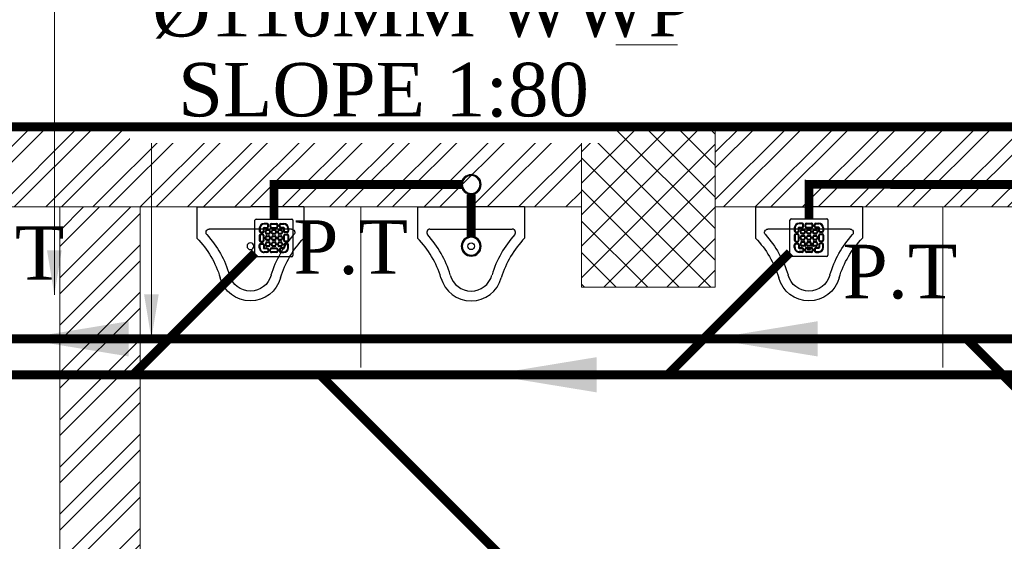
# Model space of a CAD drawing. Header units: inches. Extents: x 119662 to 158499, y 12149 to 20675.
# Tile 60 of 97: x 122229 to 122340, y 19622 to 19681. Entities that reach past the tile are written whole.
import ezdxf

# ---------------------------------------------------------------- set-up
doc = ezdxf.new("R2010")
doc.units = ezdxf.units.IN
doc.header["$MEASUREMENT"] = 0
for name, color, linetype, lineweight in [('00-GRIDTEXT', 1, 'Continuous', 13), ('FLOOR RAISE', 4, 'Continuous', 5), ('KIT TEXT.', 5, 'Continuous', 5), ('PD_BRICK WALL_115', 134, 'Continuous', 30), ('PD_COLUMN', 2, 'Continuous', 60), ('PD_FIXTURE', 21, 'Continuous', 25), ('PD_HATCH', 45, 'Continuous', 9), ('PP- 75DIA Soil Waste Sewer pipe', 90, 'Continuous', 9), ('PP-Soil Pipe', 1, 'Continuous', 25), ('PP-TEXT', 7, 'Continuous', 40)]:
    doc.layers.add(name, color=color, linetype=linetype, lineweight=lineweight)
doc.styles.add('Arial', font='GOTHIC.TTF')
doc.styles.add('ISO', font='isocp.shx', dxfattribs={"height": 250})
doc.styles.get("Standard").update_dxf_attribs({"font": 'times.ttf', "height": 4})
doc.styles.add('TIMES NEW ROMAN', font='times.ttf', dxfattribs={"height": 4})
doc.dimstyles.new('ISO-10', dxfattribs={"dimtxt": 6, "dimasz": 0.5, "dimexe": 1.25, "dimexo": 0.625, "dimtad": 1, "dimtoh": 1, "dimdec": 1, "dimlunit": 4, "dimtxsty": 'Standard', "dimblk": 'ARCHTICK', "dimcen": 2.5, "dimclrt": 3, "dimadec": 0, "dimazin": 0, "dimtfac": 1, "dimtdec": 1, "dimtmove": 1, "dimatfit": 3, "dimfxl": 1, "dimarcsym": 0})
doc.dimstyles.new('PP-DIM', dxfattribs={"dimtxt": 4, "dimasz": 1, "dimexe": 1, "dimexo": 1, "dimgap": 0.09, "dimtad": 0, "dimdec": 1, "dimzin": 0, "dimdsep": 46, "dimlunit": 4, "dimtxsty": 'TIMES NEW ROMAN', "dimblk": 'ARCHTICK', "dimcen": 0.09, "dimdle": 1, "dimclrd": 256, "dimclre": 256, "dimclrt": 256, "dimadec": 0, "dimazin": 0, "dimtfac": 1, "dimtdec": 4, "dimtofl": 0, "dimtmove": 1, "dimatfit": 3, "dimfxl": 1, "dimtolj": 1, "dimtzin": 0, "dimlwd": -1, "dimlwe": -1, "dimarcsym": 0})

# ---------------------------------------------------------------- blocks, each defined once
blk = doc.blocks.new('A$C6E471120')
at = {"layer": 'KIT TEXT.', "color": 251, "insert": (-5067.8, -328.1, 488.6), "char_height": 60.175, "width": 1050.284, "attachment_point": 7, "style": 'ISO'}
blk.add_mtext('\\pi300.49;{\\Fromans|c0;\\W0.8;WORK TABLE}', dxfattribs=at)
blk = doc.blocks.new('A$C33087201')
at = {"color": 8}
for p, q in [((0, 289.6), (165, 289.6)), ((0, 289.6), (0, 193.2)), ((330, 289.6), (165, 289.6)), ((330, 289.6), (330, 193.2)), ((38.1, 220.9), (291.9, 220.9))]:
    blk.add_line(p, q, dxfattribs=at)
blk.add_circle((165, 168.2), 10.4, dxfattribs=at)
for centre, radius, start, end in [((38.1, 210.9), 10, 90, 221.8242), ((291.9, 210.9), 10, 318.1758, 90), ((-215.7, -16.2), 300.6, 16.9059, 44.1446), ((-215.7, -16.2), 330.6, 16.9059, 41.8242), ((545.7, -16.2), 330.6, 138.1758, 163.0941), ((545.7, -16.2), 300.6, 135.8554, 163.0941), ((164.8, 96.2), 96.2, 195.0681, 270.0943), ((164.8, 96.2), 66.2, 195.0681, 270.0943), ((165.2, 96.2), 66.2, 269.9057, 344.9319), ((165.2, 96.2), 96.2, 269.9057, 344.9319)]:
    blk.add_arc(centre, radius, start, end, dxfattribs=at)
blk = doc.blocks.new('FIRST FLOOR')
at = {"layer": 'PD_HATCH', "lineweight": 5}
h = blk.add_hatch(dxfattribs=at)
h.set_pattern_fill('ANSI32', color=251, scale=10)
h.set_pattern_definition([(45, (138679.5072, 18754.504), (-2.65165, 2.65165), []), (45, (138681.275, 18754.504), (-2.65165, 2.65165), [])])
h.paths.add_polyline_path([(138682.66, 18797.25), (138673.66, 18797.25), (138673.66, 18715.75), (138682.66, 18715.75)])
h.paths.add_polyline_path([(139044.16, 18649.75), (138874.66, 18649.75), (138874.66, 18640.75), (139044.16, 18640.75)])
h.paths.add_polyline_path([(139228.66, 18649.75), (139059.16, 18649.75), (139059.16, 18640.75), (139228.66, 18640.75)])
h.paths.add_polyline_path([(138682.66, 19513.75), (138673.66, 19513.75), (138673.66, 19432.25), (138682.66, 19432.25)])
h.paths.add_polyline_path([(138682.66, 19417.25), (138673.66, 19417.25), (138673.66, 19277.25), (138682.66, 19277.25)])
h.paths.add_polyline_path([(138682.66, 19262.25), (138673.66, 19262.25), (138673.66, 19122.25), (138682.66, 19122.25)])
h.paths.add_polyline_path([(138682.66, 19107.25), (138673.66, 19107.25), (138673.66, 18967.25), (138682.66, 18967.25)])
h.paths.add_polyline_path([(138682.66, 18952.25), (138673.66, 18952.25), (138673.66, 18812.25), (138682.66, 18812.25)])
h.paths.add_polyline_path([(139774.66, 19588.75), (139608.16, 19588.75), (139608.16, 19579.75), (139774.66, 19579.75)])
h.paths.add_polyline_path([(139593.16, 19588.75), (139428.16, 19588.75), (139428.16, 19579.75), (139593.16, 19579.75)])
h.paths.add_polyline_path([(139413.16, 19588.75), (139243.66, 19588.75), (139243.66, 19579.75), (139413.16, 19579.75)])
h.paths.add_polyline_path([(139228.66, 19588.75), (139059.16, 19588.75), (139059.16, 19579.75), (139228.66, 19579.75)])
h.paths.add_polyline_path([(138859.66, 19588.75), (138748.66, 19588.75), (138748.66, 19579.75), (138859.66, 19579.75)])
h.paths.add_polyline_path([(138733.66, 19588.75), (138673.66, 19588.75), (138673.66, 19528.75), (138682.66, 19528.75), (138682.66, 19579.75), (138733.66, 19579.75)])
h.paths.add_polyline_path([(138682.66, 18700.75), (138673.66, 18700.75), (138673.66, 18640.75), (138733.66, 18640.75), (138733.66, 18649.75), (138682.66, 18649.75)])
h.paths.add_polyline_path([(138859.66, 18649.75), (138748.66, 18649.75), (138748.66, 18640.75), (138859.66, 18640.75)])
h.paths.add_polyline_path([(139268.41, 18649.75), (139243.66, 18649.75), (139243.66, 18640.75), (139268.41, 18640.75)])
h.paths.add_polyline_path([(139413.16, 18649.75), (139388.41, 18649.75), (139388.41, 18640.75), (139413.16, 18640.75)])
h.paths.add_polyline_path([(139450.66, 18649.75), (139428.16, 18649.75), (139428.16, 18640.75), (139450.66, 18640.75)])
h.paths.add_polyline_path([(139593.16, 18649.75), (139570.66, 18649.75), (139570.66, 18640.75), (139593.16, 18640.75)])
h.paths.add_polyline_path([(139630.66, 18649.75), (139608.16, 18649.75), (139608.16, 18640.75), (139630.66, 18640.75)])
h.paths.add_polyline_path([(139774.66, 18649.75), (139750.66, 18649.75), (139750.66, 18640.75), (139774.66, 18640.75)])
h.paths.add_polyline_path([(139789.66, 18658.75), (139780.66, 18658.75)])
h.paths.add_polyline_path([(139789.66, 18797.25), (139780.66, 18797.25), (139780.66, 18658.75), (139789.66, 18658.75)])
h.paths.add_polyline_path([(139789.66, 18952.25), (139780.66, 18952.25), (139780.66, 18812.25), (139789.66, 18812.25)])
h.paths.add_polyline_path([(139789.66, 19262.25), (139780.66, 19262.25), (139780.66, 18967.25), (139789.66, 18967.25)])
h.paths.add_polyline_path([(139789.66, 19570.75), (139780.66, 19570.75), (139780.66, 19432.25), (139789.66, 19432.25)])
h.paths.add_polyline_path([(139771.66, 19429.25), (139666.66, 19429.25), (139666.66, 19420.25), (139771.66, 19420.25)])
h.paths.add_polyline_path([(139666.66, 19417.25), (139657.66, 19417.25), (139657.66, 19339.25), (139666.66, 19339.25)])
h.paths.add_polyline_path([(139657.66, 19429.25), (139585.66, 19429.25), (139585.66, 19420.25), (139657.66, 19420.25)])
h.paths.add_polyline_path([(139585.66, 19417.25), (139576.66, 19417.25), (139576.66, 19339.25), (139585.66, 19339.25)])
h.paths.add_polyline_path([(139576.66, 19429.25), (139495.66, 19429.25), (139495.66, 19327.25), (139522.66, 19327.25), (139522.66, 19336.25), (139504.66, 19336.25), (139504.66, 19420.25), (139576.66, 19420.25)])
h.paths.add_polyline_path([(139576.66, 19336.25), (139558.66, 19336.25), (139558.66, 19327.25), (139576.66, 19327.25)], flags=17)
h.paths.add_polyline_path([(139603.66, 19336.25), (139585.66, 19336.25), (139585.66, 19327.25), (139603.66, 19327.25)])
h.paths.add_polyline_path([(139657.66, 19336.25), (139639.66, 19336.25), (139639.66, 19327.25), (139657.66, 19327.25)])
h.paths.add_polyline_path([(139666.66, 19327.25), (139657.66, 19327.25), (139657.66, 19264.25), (139666.66, 19264.25)])
h.paths.add_polyline_path([(139789.66, 19278.25), (139780.66, 19278.25), (139780.66, 19277.25), (139789.66, 19277.25)])
h.paths.add_polyline_path([(139789.66, 19417.25), (139780.66, 19417.25), (139780.66, 19398.25), (139789.66, 19398.25)])
h.paths.add_polyline_path([(138911.41, 19579.75), (138911.41, 19588.75), (138874.66, 19588.75), (138874.66, 19579.75)])
h.paths.add_polyline_path([(139007.41, 19588.75), (139007.41, 19579.75), (139044.16, 19579.75), (139044.16, 19588.75)])
h = blk.add_hatch(dxfattribs=at)
h.set_pattern_fill('ANSI37', color=251, scale=20)
h.set_pattern_definition([(45, (284116.9407, 45358.2446), (-1.767766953, 1.767766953), []), (135, (284116.9407, 45358.2446), (-1.767766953, -1.767766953), [])])
h.paths.add_polyline_path([(139608.16, 19588.75), (139593.16, 19588.75), (139593.16, 19570.75), (139608.16, 19570.75)])
h = blk.add_hatch(dxfattribs=at)
h.set_pattern_fill('ANSI32', color=251, scale=10)
h.set_pattern_definition([(45, (165803.1266, 37468.1404), (-2.65165043, 2.65165043), []), (45, (165804.8943, 37468.1404), (-2.65165043, 2.65165043), [])])
h.paths.add_polyline_path([(139264.66, 19579.75), (139258.66, 19579.75), (139258.66, 19543.75), (139264.66, 19543.75)])
h.paths.add_polyline_path([(139264.66, 19543.75), (139258.66, 19543.75), (139258.66, 19507.75), (139264.66, 19507.75)])
h.paths.add_polyline_path([(139258.66, 19507.75), (139258.66, 19471.75), (139264.66, 19471.75), (139264.66, 19507.75)])
h.paths.add_polyline_path([(139264.66, 19471.75), (139258.66, 19471.75), (139258.66, 19435.75), (139264.66, 19435.75)])
h.paths.add_polyline_path([(139264.66, 19435.75), (139258.66, 19435.75), (139258.66, 19399.75), (139264.66, 19399.75)])
h.paths.add_polyline_path([(139264.66, 19399.75), (139258.66, 19399.75), (139258.66, 19363.75), (139264.66, 19363.75)])
h.paths.add_polyline_path([(139543.66, 19579.75), (139534.66, 19579.75), (139534.66, 19490.25), (139530.16, 19490.25), (139530.16, 19485.75), (139534.66, 19485.75), (139534.66, 19475.75), (139543.66, 19475.75)])
h.paths.add_polyline_path([(139462.66, 19579.75), (139458.16, 19579.75), (139458.16, 19490.25), (139453.66, 19490.25), (139453.66, 19485.75), (139488.16, 19485.75), (139488.16, 19490.25), (139462.66, 19490.25)])
h.paths.add_polyline_path([(139458.16, 19561.75), (139455.16, 19561.75), (139455.16, 19557.25), (139458.16, 19557.25)], flags=17)
h.paths.add_polyline_path([(139431.16, 19561.75), (139428.16, 19561.75), (139428.16, 19570.75), (139423.66, 19570.75), (139423.66, 19561.75), (139413.16, 19561.75), (139413.16, 19557.25), (139431.16, 19557.25)])
h.paths.add_polyline_path([(139377.16, 19579.75), (139372.66, 19579.75), (139372.66, 19563.75), (139372.66, 19557.25), (139377.16, 19557.25), (139377.16, 19561.75)])
h.paths.add_polyline_path([(139668.16, 19579.75), (139663.66, 19579.75), (139663.66, 19561.75), (139668.16, 19561.75)])
at = {"layer": 'PD_BRICK WALL_115', "color": 251, "lineweight": 5}
for p, q in [((139789.66, 19588.75), (139007.41, 19588.75)), ((139593.16, 19579.75), (139428.16, 19579.75)), ((139534.66, 19490.25), (139534.66, 19579.75)), ((139774.66, 19579.75), (139608.15, 19579.75))]:
    blk.add_line(p, q, dxfattribs=at)
blk.add_lwpolyline([(139534.66, 19475.75), (139543.66, 19475.75), (139543.66, 19579.75)], dxfattribs=at)
at = {"layer": 'PD_COLUMN', "color": 251, "lineweight": 5}
blk.add_lwpolyline([(139608.16, 19570.75), (139593.16, 19570.75), (139593.16, 19588.75), (139608.16, 19588.75)], close=True, dxfattribs=at)
at = {"layer": 'PD_FIXTURE', "color": 251, "lineweight": 5, "ltscale": 12}
for p, q in [((139568.41, 19561.75), (139568.41, 19579.75)), ((139633.66, 19579.75), (139633.66, 19561.75))]:
    blk.add_line(p, q, dxfattribs=at)
at = {"layer": '00-GRIDTEXT', "color": 8, "xscale": 0.03937007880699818, "yscale": 0.03937007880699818, "zscale": 0.03937007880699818}
blk.add_blockref('A$C6E471120', (139249.66, 19579.75), dxfattribs=at)
at = {"layer": 'PD_FIXTURE', "color": 251, "ltscale": 12, "yscale": 0.03636363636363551, "zscale": 0.03636363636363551}
for p, xscale in [((139562.03, 19569.22), -0.03636363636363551), ((139574.78, 19569.22), 0.03636363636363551), ((139624.66, 19569.22), -0.03636363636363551)]:
    blk.add_blockref('A$C33087201', p, dxfattribs=dict(at, xscale=xscale))
blk = doc.blocks.new('PP-GRATING')
at = {"linetype": 'Continuous'}
for p, q in [((-53.1, -49.4), (-53.1, 49.4)), ((-49.7, 52.9), (49.7, 52.9)), ((-27.6, 40.7), (-27.6, 38.6)), ((-19.6, 40.7), (-27.6, 40.7)), ((-19.6, 38.6), (-27.6, 38.6)), ((-27.6, 29.6), (-27.6, 27.5)), ((-27.6, 29.6), (-19.6, 29.6)), ((-27.6, 27.5), (-19.6, 27.5)), ((-19.6, 38.6), (-19.6, 40.7)), ((-19.6, 27.5), (-19.6, 29.6)), ((-17.3, 31.8), (-17.3, 36.4)), ((-15.3, 36.4), (-17.3, 36.4)), ((-17.3, 31.8), (-15.3, 31.8)), ((-15.3, 31.8), (-15.3, 36.4)), ((-11.4, 36.4), (-11.4, 31.8)), ((-9.4, 36.4), (-11.4, 36.4)), ((-11.4, 31.8), (-9.4, 31.8)), ((-9.4, 36.4), (-9.4, 31.8)), ((-7.1, 38.6), (-7.1, 40.7)), ((-7.1, 40.7), (6.5, 40.7)), ((-7.1, 38.6), (6.5, 38.6)), ((-7.1, 29.6), (6.5, 29.6)), ((-7.1, 29.6), (-7.1, 27.5)), ((-7.1, 27.5), (6.5, 27.5)), ((6.5, 40.7), (6.5, 38.6)), ((6.5, 29.6), (6.5, 27.5)), ((8.8, 31.8), (8.8, 36.4)), ((10.9, 36.4), (8.8, 36.4)), ((8.8, 31.8), (10.9, 31.8)), ((10.9, 31.8), (10.9, 36.4)), ((14.7, 31.8), (14.7, 36.4)), ((14.7, 36.4), (16.8, 36.4)), ((16.8, 31.8), (14.7, 31.8)), ((16.8, 31.8), (16.8, 36.4)), ((19, 40.7), (27, 40.7)), ((19, 38.6), (19, 40.7)), ((19, 38.6), (27, 38.6)), ((27, 29.6), (19, 29.6)), ((19, 27.5), (19, 29.6)), ((27, 27.5), (19, 27.5)), ((27, 40.7), (27, 38.6)), ((27, 29.6), (27, 27.5)), ((52.6, 50), (52.6, -48.9)), ((-38.9, 27.3), (-41, 27.3)), ((-41, 27.3), (-41, 19.3)), ((-38.9, 19.3), (-41, 19.3)), ((-41, 6.8), (-41, -6.8)), ((-38.9, 6.8), (-41, 6.8)), ((-38.9, 27.3), (-38.9, 19.3)), ((-38.9, 6.8), (-38.9, -6.8)), ((-36.7, 17), (-32.1, 17)), ((-36.7, 17), (-36.7, 15)), ((-36.7, 15), (-32.1, 15)), ((-32.1, 11.1), (-36.7, 11.1)), ((-36.7, 11.1), (-36.7, 9.1)), ((-32.1, 9.1), (-36.7, 9.1)), ((-32.1, 9.1), (-32.1, 11.1)), ((-29.8, 19.3), (-29.8, 27.3)), ((-27.8, 27.3), (-29.8, 27.3)), ((-29.8, 19.3), (-27.8, 19.3)), ((-29.8, -6.8), (-29.8, 6.8)), ((-29.8, 6.8), (-27.8, 6.8)), ((-27.8, 19.3), (-27.8, 27.3)), ((-27.8, -6.8), (-27.8, 6.8)), ((-23.9, 14.8), (-23.9, 19.3)), ((-21.9, 19.3), (-23.9, 19.3)), ((-21.9, 14.8), (-23.9, 14.8)), ((-23.9, -2.3), (-23.9, 2.3)), ((-21.9, 2.3), (-23.9, 2.3)), ((-21.9, 14.8), (-21.9, 19.3)), ((-21.9, -2.3), (-21.9, 2.3)), ((-19.6, 23.6), (-15.1, 23.6)), ((-19.6, 21.6), (-19.6, 23.6)), ((-19.6, 21.6), (-15.1, 21.6)), ((-15.1, 12.5), (-19.6, 12.5)), ((-19.6, 12.5), (-19.6, 10.5)), ((-15.1, 10.5), (-19.6, 10.5)), ((-19.6, 6.6), (-15.1, 6.6)), ((-19.6, 4.5), (-19.6, 6.6)), ((-19.6, 4.5), (-15.1, 4.5)), ((-15.1, 23.6), (-15.1, 21.6)), ((-15.1, 12.5), (-15.1, 10.5)), ((-15.1, 6.6), (-15.1, 4.5)), ((-12.8, 19.3), (-12.8, 14.8)), ((-10.7, 19.3), (-12.8, 19.3)), ((-12.8, 14.8), (-10.7, 14.8)), ((-12.8, 2.3), (-12.8, -2.3)), ((-10.7, 2.3), (-12.8, 2.3)), ((-10.7, 19.3), (-10.7, 14.8)), ((-10.7, 2.3), (-10.7, -2.3)), ((-6.9, 14.8), (-6.9, 19.3)), ((-4.8, 19.3), (-6.9, 19.3)), ((-4.8, 14.8), (-6.9, 14.8)), ((-6.9, -2.3), (-6.9, 2.3)), ((-4.8, 2.3), (-6.9, 2.3)), ((-4.8, 14.8), (-4.8, 19.3)), ((-4.8, -2.3), (-4.8, 2.3)), ((-2.6, 23.6), (2, 23.6)), ((-2.6, 21.6), (-2.6, 23.6)), ((-2.6, 21.6), (2, 21.6)), ((2, 12.5), (-2.6, 12.5)), ((-2.6, 12.5), (-2.6, 10.5)), ((2, 10.5), (-2.6, 10.5)), ((-2.6, 6.6), (2, 6.6)), ((-2.6, 4.5), (-2.6, 6.6)), ((-2.6, 4.5), (2, 4.5)), ((2, 23.6), (2, 21.6)), ((2, 12.5), (2, 10.5)), ((2, 6.6), (2, 4.5)), ((4.3, 19.3), (4.3, 14.8)), ((6.3, 19.3), (4.3, 19.3)), ((4.3, 14.8), (6.3, 14.8)), ((4.3, 2.3), (4.3, -2.3)), ((6.3, 2.3), (4.3, 2.3)), ((6.3, 19.3), (6.3, 14.8)), ((6.3, 2.3), (6.3, -2.3)), ((10.2, 14.8), (10.2, 19.3)), ((12.2, 19.3), (10.2, 19.3)), ((12.2, 14.8), (10.2, 14.8)), ((10.2, -2.3), (10.2, 2.3)), ((12.2, 2.3), (10.2, 2.3)), ((12.2, 14.8), (12.2, 19.3)), ((12.2, -2.3), (12.2, 2.3)), ((14.5, 23.6), (19, 23.6)), ((14.5, 21.6), (14.5, 23.6)), ((14.5, 21.6), (19, 21.6)), ((19, 12.5), (14.5, 12.5)), ((14.5, 12.5), (14.5, 10.5)), ((19, 10.5), (14.5, 10.5)), ((14.5, 6.6), (19, 6.6)), ((14.5, 4.5), (14.5, 6.6)), ((14.5, 4.5), (19, 4.5)), ((19, 23.6), (19, 21.6)), ((19, 12.5), (19, 10.5)), ((19, 6.6), (19, 4.5)), ((21.3, 19.3), (21.3, 14.8)), ((23.4, 19.3), (21.3, 19.3)), ((21.3, 14.8), (23.4, 14.8)), ((21.3, 2.3), (21.3, -2.3)), ((23.4, 2.3), (21.3, 2.3)), ((23.4, 19.3), (23.4, 14.8)), ((23.4, 2.3), (23.4, -2.3)), ((27.2, 19.3), (27.2, 27.3)), ((27.2, 27.3), (29.3, 27.3)), ((29.3, 19.3), (27.2, 19.3)), ((27.2, -6.8), (27.2, 6.8)), ((29.3, 6.8), (27.2, 6.8)), ((29.3, 19.3), (29.3, 27.3)), ((29.3, -6.8), (29.3, 6.8)), ((36.1, 17), (31.5, 17)), ((36.1, 15), (31.5, 15)), ((31.5, 11.1), (36.1, 11.1)), ((31.5, 9.1), (31.5, 11.1)), ((31.5, 9.1), (36.1, 9.1)), ((36.1, 17), (36.1, 15)), ((36.1, 11.1), (36.1, 9.1)), ((38.4, 27.3), (38.4, 19.3)), ((38.4, 27.3), (40.4, 27.3)), ((38.4, 19.3), (40.4, 19.3)), ((38.4, 6.8), (38.4, -6.8)), ((38.4, 6.8), (40.4, 6.8)), ((40.4, 27.3), (40.4, 19.3)), ((40.4, 6.8), (40.4, -6.8)), ((-41, -6.8), (-38.9, -6.8)), ((-41, -27.3), (-41, -19.3)), ((-38.9, -19.3), (-41, -19.3)), ((-38.9, -27.3), (-41, -27.3)), ((-38.9, -27.3), (-38.9, -19.3)), ((-36.7, -9.1), (-32.1, -9.1)), ((-36.7, -9.1), (-36.7, -11.1)), ((-36.7, -11.1), (-32.1, -11.1)), ((-36.7, -17), (-36.7, -15)), ((-36.7, -15), (-32.1, -15)), ((-36.7, -17), (-32.1, -17)), ((-32.1, -9.1), (-32.1, -11.1)), ((-29.8, -6.8), (-27.8, -6.8)), ((-29.8, -19.3), (-27.8, -19.3)), ((-29.8, -19.3), (-29.8, -27.3)), ((-27.8, -27.3), (-29.8, -27.3)), ((-27.8, -19.3), (-27.8, -27.3)), ((-21.9, -2.3), (-23.9, -2.3)), ((-23.9, -19.3), (-23.9, -14.8)), ((-21.9, -14.8), (-23.9, -14.8)), ((-21.9, -19.3), (-23.9, -19.3)), ((-21.9, -19.3), (-21.9, -14.8)), ((-15.1, -4.5), (-19.6, -4.5)), ((-19.6, -4.5), (-19.6, -6.6)), ((-15.1, -6.6), (-19.6, -6.6)), ((-19.6, -10.5), (-15.1, -10.5)), ((-19.6, -12.5), (-19.6, -10.5)), ((-19.6, -12.5), (-15.1, -12.5)), ((-15.1, -21.6), (-19.6, -21.6)), ((-19.6, -21.6), (-19.6, -23.6)), ((-15.1, -23.6), (-19.6, -23.6)), ((-15.1, -4.5), (-15.1, -6.6)), ((-15.1, -10.5), (-15.1, -12.5)), ((-15.1, -21.6), (-15.1, -23.6)), ((-12.8, -2.3), (-10.7, -2.3)), ((-12.8, -14.8), (-12.8, -19.3)), ((-10.7, -14.8), (-12.8, -14.8)), ((-12.8, -19.3), (-10.7, -19.3)), ((-10.7, -14.8), (-10.7, -19.3)), ((-4.8, -2.3), (-6.9, -2.3)), ((-6.9, -19.3), (-6.9, -14.8)), ((-4.8, -14.8), (-6.9, -14.8)), ((-4.8, -19.3), (-6.9, -19.3)), ((-4.8, -19.3), (-4.8, -14.8)), ((2, -4.5), (-2.6, -4.5)), ((-2.6, -4.5), (-2.6, -6.6)), ((2, -6.6), (-2.6, -6.6)), ((-2.6, -10.5), (2, -10.5)), ((-2.6, -12.5), (-2.6, -10.5)), ((-2.6, -12.5), (2, -12.5)), ((2, -21.6), (-2.6, -21.6)), ((-2.6, -21.6), (-2.6, -23.6)), ((2, -23.6), (-2.6, -23.6)), ((2, -4.5), (2, -6.6)), ((2, -10.5), (2, -12.5)), ((2, -21.6), (2, -23.6)), ((4.3, -2.3), (6.3, -2.3)), ((4.3, -14.8), (4.3, -19.3)), ((6.3, -14.8), (4.3, -14.8)), ((4.3, -19.3), (6.3, -19.3)), ((6.3, -14.8), (6.3, -19.3)), ((12.2, -2.3), (10.2, -2.3)), ((10.2, -19.3), (10.2, -14.8)), ((12.2, -14.8), (10.2, -14.8)), ((12.2, -19.3), (10.2, -19.3)), ((12.2, -19.3), (12.2, -14.8)), ((19, -4.5), (14.5, -4.5)), ((14.5, -4.5), (14.5, -6.6)), ((19, -6.6), (14.5, -6.6)), ((14.5, -10.5), (19, -10.5)), ((14.5, -12.5), (14.5, -10.5)), ((14.5, -12.5), (19, -12.5)), ((19, -21.6), (14.5, -21.6)), ((14.5, -21.6), (14.5, -23.6)), ((19, -23.6), (14.5, -23.6)), ((19, -4.5), (19, -6.6)), ((19, -10.5), (19, -12.5)), ((19, -21.6), (19, -23.6)), ((21.3, -2.3), (23.4, -2.3)), ((21.3, -14.8), (21.3, -19.3)), ((23.4, -14.8), (21.3, -14.8)), ((21.3, -19.3), (23.4, -19.3)), ((23.4, -14.8), (23.4, -19.3)), ((29.3, -6.8), (27.2, -6.8)), ((27.2, -19.3), (27.2, -27.3)), ((29.3, -19.3), (27.2, -19.3)), ((27.2, -27.3), (29.3, -27.3)), ((29.3, -19.3), (29.3, -27.3)), ((36.1, -9.1), (31.5, -9.1)), ((31.5, -9.1), (31.5, -11.1)), ((36.1, -11.1), (31.5, -11.1)), ((36.1, -15), (31.5, -15)), ((36.1, -17), (31.5, -17)), ((36.1, -9.1), (36.1, -11.1)), ((36.1, -17), (36.1, -15)), ((40.4, -6.8), (38.4, -6.8)), ((38.4, -19.3), (40.4, -19.3)), ((38.4, -27.3), (38.4, -19.3)), ((38.4, -27.3), (40.4, -27.3)), ((40.4, -27.3), (40.4, -19.3)), ((49.2, -52.3), (-50.3, -52.3)), ((-27.6, -27.5), (-19.6, -27.5)), ((-27.6, -29.6), (-27.6, -27.5)), ((-27.6, -29.6), (-19.6, -29.6)), ((-27.6, -40.7), (-27.6, -38.6)), ((-19.6, -38.6), (-27.6, -38.6)), ((-19.6, -40.7), (-27.6, -40.7)), ((-19.6, -27.5), (-19.6, -29.6)), ((-19.6, -38.6), (-19.6, -40.7)), ((-17.3, -31.8), (-17.3, -36.4)), ((-17.3, -31.8), (-15.3, -31.8)), ((-15.3, -36.4), (-17.3, -36.4)), ((-15.3, -31.8), (-15.3, -36.4)), ((-11.4, -36.4), (-11.4, -31.8)), ((-11.4, -31.8), (-9.4, -31.8)), ((-9.4, -36.4), (-11.4, -36.4)), ((-9.4, -36.4), (-9.4, -31.8)), ((-7.1, -27.5), (6.5, -27.5)), ((-7.1, -29.6), (-7.1, -27.5)), ((-7.1, -29.6), (6.5, -29.6)), ((6.5, -38.6), (-7.1, -38.6)), ((-7.1, -38.6), (-7.1, -40.7)), ((6.5, -40.7), (-7.1, -40.7)), ((6.5, -29.6), (6.5, -27.5)), ((6.5, -38.7), (6.5, -40.7)), ((8.8, -31.8), (8.8, -36.4)), ((8.8, -31.8), (10.9, -31.8)), ((8.8, -36.4), (10.9, -36.4)), ((10.9, -31.8), (10.9, -36.4)), ((14.7, -31.8), (14.7, -36.4)), ((16.8, -31.8), (14.7, -31.8)), ((14.7, -36.4), (16.8, -36.4)), ((16.8, -31.8), (16.8, -36.4)), ((27, -27.5), (19, -27.5)), ((19, -27.5), (19, -29.6)), ((27, -29.6), (19, -29.6)), ((19, -38.6), (19, -40.7)), ((19, -38.6), (27, -38.6)), ((19, -40.7), (27, -40.7)), ((27, -29.6), (27, -27.5)), ((27, -40.7), (27, -38.6))]:
    blk.add_line(p, q, dxfattribs=at)
for centre, radius, start, end in [((-49.7, 49.4), 3.41, 90, 180), ((-27.6, 27.3), 13.4, 90, 180), ((-27.6, 27.3), 11.4, 90, 180), ((-27.6, 27.3), 2.27, 90, 180), ((-27.6, 27.3), 0.227, 90, 180), ((-19.6, 36.4), 4.32, 360, 90), ((-19.6, 36.4), 2.27, 360, 90), ((-19.6, 31.8), 4.32, 270, 360), ((-19.6, 31.8), 2.27, 270, 360), ((-7.1, 36.4), 4.32, 90, 180), ((-7.1, 31.8), 4.32, 180, 270), ((-7.1, 36.4), 2.27, 90, 180), ((-7.1, 31.8), 2.27, 180, 270), ((6.5, 36.4), 4.32, 360, 90), ((6.5, 36.4), 2.27, 360, 90), ((6.5, 31.8), 4.32, 270, 360), ((6.5, 31.8), 2.27, 270, 360), ((19, 36.4), 4.32, 90, 180), ((19, 31.8), 4.32, 180, 270), ((19, 36.4), 2.27, 90, 180), ((19, 31.8), 2.27, 180, 270), ((27, 27.3), 13.4, 0, 90), ((27, 27.3), 11.4, 0, 90), ((27, 27.3), 2.27, 0, 90), ((27, 27.3), 0.227, 0, 90), ((49.7, 50), 2.84, 360, 90), ((-36.7, 19.3), 4.32, 180, 270), ((-36.7, 6.8), 4.32, 90, 180), ((-36.7, 19.3), 2.27, 180, 270), ((-36.7, 6.8), 2.27, 90, 180), ((-32.1, 19.3), 4.32, 270, 360), ((-32.1, 19.3), 2.27, 270, 360), ((-32.1, 6.8), 4.32, 360, 90), ((-32.1, 6.8), 2.27, 360, 90), ((-19.6, 19.3), 4.32, 90, 180), ((-19.6, 14.8), 4.32, 180, 270), ((-19.6, 2.3), 4.32, 90, 180), ((-19.6, 19.3), 2.27, 90, 180), ((-19.6, 19.3), 2.27, 90, 180), ((-19.6, 14.8), 2.27, 180, 270), ((-19.6, 2.3), 2.27, 90, 180), ((-19.6, 2.3), 2.27, 90, 180), ((-15.1, 19.3), 4.32, 360, 90), ((-15.1, 19.3), 2.27, 360, 90), ((-15.1, 14.8), 2.27, 270, 360), ((-15.1, 14.8), 4.32, 270, 0), ((-15.1, 2.3), 4.32, 360, 90), ((-15.1, 2.3), 2.27, 360, 90), ((-2.6, 19.3), 4.32, 90, 180), ((-2.6, 14.8), 4.32, 180, 270), ((-2.6, 2.3), 4.32, 90, 180), ((-2.6, 19.3), 2.27, 90, 180), ((-2.6, 19.3), 2.27, 90, 180), ((-2.6, 14.8), 2.27, 180, 270), ((-2.6, 2.3), 2.27, 90, 180), ((-2.6, 2.3), 2.27, 90, 180), ((2, 19.3), 4.32, 360, 90), ((2, 19.3), 2.27, 360, 90), ((2, 14.8), 2.27, 270, 0), ((2, 14.8), 4.32, 270, 0), ((2, 2.3), 4.32, 360, 90), ((2, 2.3), 2.27, 360, 90), ((14.5, 19.3), 4.32, 90, 180), ((14.5, 14.8), 4.32, 180, 270), ((14.5, 2.3), 4.32, 90, 180), ((14.5, 19.3), 2.27, 90, 180), ((14.5, 14.8), 2.27, 180, 270), ((14.5, 2.3), 2.27, 90, 180), ((14.5, 2.3), 2.27, 90, 180), ((19, 19.3), 4.32, 360, 90), ((19, 19.3), 2.27, 360, 90), ((19, 14.8), 2.27, 270, 0), ((19, 14.8), 4.32, 270, 0), ((19, 2.3), 4.32, 360, 90), ((19, 2.3), 2.27, 360, 90), ((31.5, 19.3), 4.32, 180, 270), ((31.5, 6.8), 4.32, 90, 180), ((31.5, 19.3), 2.27, 180, 270), ((31.5, 6.8), 2.27, 90, 180), ((36.1, 19.3), 2.27, 270, 0), ((36.1, 19.3), 4.32, 270, 0), ((36.1, 6.8), 4.32, 360, 90), ((36.1, 6.8), 2.27, 360, 90), ((-36.7, -6.8), 4.32, 180, 270), ((-36.7, -19.3), 4.32, 90, 180), ((-27.6, -27.3), 13.4, 180, 270), ((-36.7, -6.8), 2.27, 180, 270), ((-36.7, -19.3), 2.27, 90, 180), ((-27.6, -27.3), 11.4, 180, 270), ((-32.1, -6.8), 4.32, 270, 360), ((-32.1, -6.8), 2.27, 270, 360), ((-32.1, -19.3), 4.32, 360, 90), ((-32.1, -19.3), 2.27, 360, 90), ((-27.6, -27.3), 2.27, 180, 270), ((-27.6, -27.3), 0.227, 180, 270), ((-19.6, -2.3), 4.32, 180, 270), ((-19.6, -14.8), 4.32, 90, 180), ((-19.6, -19.3), 4.32, 180, 270), ((-19.6, -2.3), 2.27, 180, 270), ((-19.6, -14.8), 2.27, 90, 180), ((-19.6, -14.8), 2.27, 90, 180), ((-19.6, -19.3), 2.27, 180, 270), ((-15.1, -2.3), 2.27, 270, 360), ((-15.1, -2.3), 4.32, 270, 0), ((-15.1, -14.8), 4.32, 360, 90), ((-15.1, -14.8), 2.27, 360, 90), ((-15.1, -19.3), 2.27, 270, 360), ((-15.1, -19.3), 4.32, 270, 0), ((-2.6, -2.3), 4.32, 180, 270), ((-2.6, -14.8), 4.32, 90, 180), ((-2.6, -19.3), 4.32, 180, 270), ((-2.6, -2.3), 2.27, 180, 270), ((-2.6, -14.8), 2.27, 90, 180), ((-2.6, -14.8), 2.27, 90, 180), ((-2.6, -19.3), 2.27, 180, 270), ((2, -2.3), 2.27, 270, 0), ((2, -2.3), 4.32, 270, 0), ((2, -14.8), 4.32, 360, 90), ((2, -14.8), 2.27, 360, 90), ((2, -19.3), 2.27, 270, 0), ((2, -19.3), 4.32, 270, 0), ((14.5, -2.3), 4.32, 180, 270), ((14.5, -14.8), 4.32, 90, 180), ((14.5, -19.3), 4.32, 180, 270), ((14.5, -2.3), 2.27, 180, 270), ((14.5, -14.8), 2.27, 90, 180), ((14.5, -14.8), 2.27, 90, 180), ((14.5, -19.3), 2.27, 180, 270), ((19, -2.3), 2.27, 270, 0), ((19, -2.3), 4.32, 270, 0), ((19, -14.8), 4.32, 360, 90), ((19, -14.8), 2.27, 360, 90), ((19, -19.3), 2.27, 270, 0), ((19, -19.3), 4.32, 270, 0), ((27, -27.3), 2.27, 270, 360), ((27, -27.3), 0.227, 270, 360), ((27, -27.3), 13.4, 270, 360), ((27, -27.3), 11.4, 270, 360), ((31.5, -6.8), 4.32, 180, 270), ((31.5, -19.3), 4.32, 90, 180), ((31.5, -6.8), 2.27, 180, 270), ((31.5, -19.3), 2.27, 90, 180), ((36.1, -6.8), 2.27, 270, 0), ((36.1, -6.8), 4.32, 270, 0), ((36.1, -19.3), 4.32, 360, 90), ((36.1, -19.3), 2.27, 360, 90), ((-50.7, -49.8), 2.49, 171.2591, 278.7567), ((-19.6, -31.8), 4.32, 360, 90), ((-19.6, -31.8), 2.27, 360, 90), ((-19.6, -36.4), 4.32, 270, 0), ((-19.6, -36.4), 2.27, 270, 0), ((-7.1, -31.8), 4.32, 90, 180), ((-7.1, -36.4), 4.32, 180, 270), ((-7.1, -31.8), 2.27, 90, 180), ((-7.1, -36.4), 2.27, 180, 270), ((6.5, -31.8), 4.32, 360, 90), ((6.5, -31.8), 2.27, 360, 90), ((6.6, -36.4), 2.27, 269.679, 359.679), ((6.6, -36.4), 4.32, 269.679, 359.679), ((19, -31.8), 4.32, 90, 180), ((19, -36.4), 4.32, 180, 270), ((19, -31.8), 2.27, 90, 180), ((19, -36.4), 2.27, 180, 270), ((49.2, -48.9), 3.41, 270, 360)]:
    blk.add_arc(centre, radius, start, end, dxfattribs=at)
blk = doc.blocks.new('BT-PP')
for radius in [37.5, 33.8]:
    blk.add_circle((0, 0), radius)
blk = doc.blocks.new('_ArchTick')
at = {"color": 251, "linetype": 'ByBlock', "const_width": 0.15}
blk.add_lwpolyline([(-0.5, -0.5), (0.5, 0.5)], dxfattribs=at)

msp = doc.modelspace()

# ---------------------------------------------------------------- block references
at = {"color": 8}
msp.add_blockref('FIRST FLOOR', (-17300.79, 79.93), dxfattribs=at)

# ---------------------------------------------------------------- next in the draw order: linework, layer by layer
at = {"layer": 'PP- 75DIA Soil Waste Sewer pipe', "ltscale": 0.015}
for points in [[(122148.61, 19654.95, 1, 1, 0), (122148.61, 19644.88, 1, 1, 0), (122459.73, 19644.88, 1, 1, 0), (122465.84, 19651, 1, 1, 0)], [(122335.55, 19644.88, 1, 1, 0), (122341.96, 19638.47, 1, 1, 0), (122341.96, 19519.94, 1, 1, 0)]]:
    msp.add_lwpolyline(points, format="xyseb", dxfattribs=at)
at = {"layer": 'PP-Soil Pipe', "color": 1, "ltscale": 0.015, "const_width": 1}
for points in [[(122257.89, 19658.32), (122257.89, 19662.19), (122279, 19662.19)], [(122280, 19661.09), (122280, 19656.38)], [(122242.07, 19640.85), (122255.75, 19654.53)], [(122302.03, 19640.85), (122315.74, 19654.56)], [(122263.04, 19640.85), (122315.77, 19588.12)]]:
    msp.add_lwpolyline(points, dxfattribs=at)
at = {"layer": 'PP-Soil Pipe', "color": 1, "ltscale": 0.015, "const_width": 1, "elevation": 0}
msp.add_lwpolyline([(122317.88, 19658.34), (122317.88, 19662.22), (122346.87, 19662.19)], dxfattribs=at)
at = {"layer": 'PP-Soil Pipe', "color": 1, "ltscale": 0.015}
msp.add_lwpolyline([(122470.64, 19640.85, 1, 1, 0), (122154.24, 19640.85, 1, 1, 0), (122154.24, 19654.8, 1, 1, 0)], format="xyseb", dxfattribs=at)

# ---------------------------------------------------------------- next in the draw order: block references
for name, p, xscale, yscale, zscale, rotation in [('BT-PP', (122280, 19662.2), -0.02961412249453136, 0.02961412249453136, 0.02961412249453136, 270), ('PP-GRATING', (122257.89, 19656.19), 0.04021621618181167, 0.04021621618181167, 40.21621618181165, 359.9999999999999), ('PP-GRATING', (122317.88, 19656.22), 0.04021621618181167, 0.04021621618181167, 40.21621618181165, 359.9999999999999), ('BT-PP', (122280, 19655.27), -0.02961412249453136, 0.02961412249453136, 0.02961412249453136, 270)]:
    msp.add_blockref(name, p, dxfattribs=dict(at, xscale=xscale, yscale=yscale, zscale=zscale, rotation=rotation))

# ---------------------------------------------------------------- next in the draw order: texts
at = {"layer": 'PP-TEXT', "char_height": 6, "width": 26.6614, "attachment_point": 7, "style": 'Arial'}
for s, insert in [('{\\fTimes New Roman|b0|i0|c0|p0;P.T}', (122260.07, 19652.05)), ('{\\fTimes New Roman|b0|i0|c0|p0;B.T}', (122220.53, 19651.39, 0)), ('{\\fTimes New Roman|b0|i0|c0|p0;P.T}', (122321.67, 19649.31))]:
    msp.add_mtext(s, dxfattribs=dict(at, insert=insert))

# ---------------------------------------------------------------- next in the draw order: leaders
at = {"layer": 'PP- 75DIA Soil Waste Sewer pipe', "ltscale": 0.015}
for points in [[(122229.58, 19644.88), (122262.46, 19644.88)], [(122306.83, 19644.88), (122339.71, 19644.88)]]:
    msp.add_leader(points, dimstyle='ISO-10', override={"dimasz": 12, "dimgap": 0.625, "dimtad": 0}, dxfattribs=at)
at = {"layer": 'PP-Soil Pipe', "color": 1, "lineweight": 5, "ltscale": 0.015}
msp.add_leader([(122282.05, 19640.85), (122314.93, 19640.85)], dimstyle='ISO-10', override={"dimasz": 12, "dimgap": 0.625, "dimtad": 0}, dxfattribs=at)
at = {"layer": 'PP-TEXT', "lineweight": 70, "ltscale": 12}
msp.add_leader([(122233.26, 19649.8), (122233.26, 19687.64), (122298.88, 19687.64)], dimstyle='PP-DIM', override={"dimtxt": 8.5, "dimasz": 5, "dimtad": 0, "dimdec": 1, "dimcen": 0, "dimtfac": 12, "dimtdec": 1, "dimfxl": 7, "dimfxlon": 1, "dimlwd": 18, "dimarcsym": 1}, dxfattribs=at)

# ---------------------------------------------------------------- next in the draw order: texts
at = {"layer": 'PP-TEXT', "insert": (122244.24, 19678.56, 0), "char_height": 6, "width": 79.3915, "attachment_point": 7, "style": 'Arial', "bg_fill": 2}
msp.add_mtext('{\\fTimes New Roman|b0|i0|c0|p34;Ø110MM WWP }', dxfattribs=at)

# ---------------------------------------------------------------- next in the draw order: leaders
at = {"layer": 'PP-TEXT', "lineweight": 70, "ltscale": 12}
msp.add_leader([(122244.14, 19644.88), (122244.14, 19677.86), (122303.14, 19677.86)], dimstyle='PP-DIM', override={"dimtxt": 8.5, "dimasz": 5, "dimtad": 0, "dimdec": 1, "dimcen": 0, "dimtfac": 12, "dimtdec": 1, "dimfxl": 7, "dimfxlon": 1, "dimlwd": 18, "dimarcsym": 1}, dxfattribs=at)

# ---------------------------------------------------------------- next in the draw order: texts
at = {"layer": 'PP-TEXT', "insert": (122293.2, 19669.71), "char_height": 6, "width": 48.446, "attachment_point": 9, "style": 'Arial', "bg_fill": 2}
msp.add_mtext('{\\fTimes New Roman|b0|i0|c0|p34; \\PSLOPE 1:80}', dxfattribs=at)

# ---------------------------------------------------------------- next in the draw order: linework, layer by layer
at = {"layer": 'FLOOR RAISE', "const_width": 1}
msp.add_lwpolyline([(121743.37, 19668.68), (122488.87, 19668.68), (122488.87, 19512.18), (122470.87, 19512.18), (122470.87, 19509.18), (122194.87, 19509.18), (122194.87, 19407.18), (122106.37, 19407.18), (121957.87, 19407.18), (121957.87, 19340.68), (121741.87, 19340.68), (121741.87, 19358.68), (121743.37, 19358.68), (121743.37, 19668.68)], dxfattribs=at)

doc.saveas('drawing.dxf')
